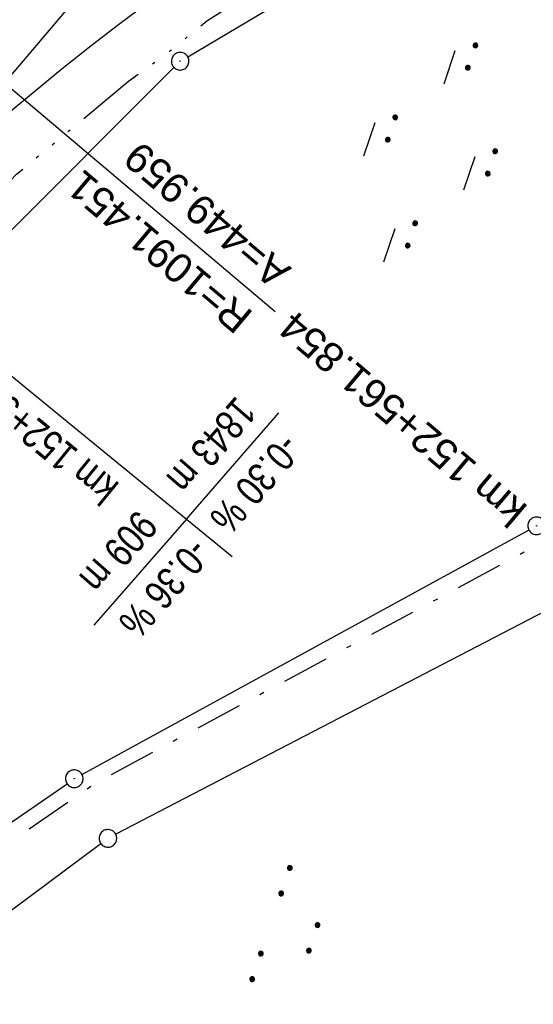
# Model space of a CAD drawing. Extents: x 510526 to 513920, y 467229 to 478797.
# Tile 187 of 256: x 511131 to 511174, y 472722 to 472806. Entities that reach past the tile are written whole.
import ezdxf

# ---------------------------------------------------------------- set-up
doc = ezdxf.new("R2010")
doc.units = 0
doc.header["$LTSCALE"] = 10
doc.header["$MEASUREMENT"] = 0
for name, pattern in [('ACAD_ISO14W100', [25.5, 12, -3, 0.5, -3, 0.5, -3, 0.5, -3]), ('LT00', [0]), ('LT08', [0.42, 0.2, -0.1, 0.02, -0.1])]:
    doc.linetypes.add(name, pattern=pattern)
doc.layers.get('0').update_dxf_attribs({"linetype": 'LT00'})
for name, color, linetype in [('-EL-020', 250, 'LT00'), ('-GRA-20O', 20, 'LT00'), ('DFK_AB_L', 21, 'LT00'), ('DFK_AB_P', 7, 'LT00'), ('DFK_GZPKT', 250, 'LT00'), ('DFK_KATASTER', 250, 'LT00'), ('DFK_NUTZUNG', 250, 'LT00'), ('STROM_UNTER', 80, 'LT08'), ('TELEKOM', 210, 'ACAD_ISO14W100'), ('V93_AFBR_BAB', 250, 'LT00')]:
    doc.layers.add(name, color=color, linetype=linetype)
doc.styles.add('Arial', font='ARIAL.TTF')
doc.styles.add('Beschrift', font='ARIAL.TTF')

# ---------------------------------------------------------------- blocks, each defined once
blk = doc.blocks.new('SYMB7010')
at = {"color": 0, "linetype": 'ByBlock'}
for points in [[(-0.031408, 0.499213), (-0.093728, 0.49134), (-0.15457, 0.475719), (-0.212975, 0.452595), (-0.268021, 0.422333), (-0.31884, 0.385411), (-0.36463, 0.342411), (-0.40467, 0.29401), (-0.438329, 0.240973), (-0.465074, 0.184136), (-0.484486, 0.124395), (-0.496256, 0.062692), (-0.5002, 0)], [(-0.5002, 0), (-0.496256, -0.062692), (-0.484486, -0.124395), (-0.465075, -0.184136), (-0.438329, -0.240973), (-0.404671, -0.29401), (-0.36463, -0.342411), (-0.31884, -0.385411), (-0.268021, -0.422333), (-0.212975, -0.452595), (-0.154571, -0.475719), (-0.093728, -0.49134), (-0.031408, -0.499213), (0.031408, -0.499213)], [(0.5002, 0), (0.496256, 0.062692), (0.484485, 0.124395), (0.465074, 0.184136), (0.438329, 0.240973), (0.40467, 0.29401), (0.36463, 0.342411), (0.31884, 0.385411), (0.268021, 0.422333), (0.212975, 0.452595), (0.15457, 0.475719), (0.093728, 0.49134), (0.031408, 0.499213), (-0.031408, 0.499213)], [(0.031408, -0.499213), (0.093728, -0.491341), (0.15457, -0.475719), (0.212975, -0.452595), (0.268021, -0.422333), (0.31884, -0.385411), (0.36463, -0.342411), (0.404671, -0.294011), (0.438329, -0.240974), (0.465075, -0.184136), (0.484486, -0.124395), (0.496256, -0.062692), (0.500201, 0)]]:
    blk.add_lwpolyline(points, dxfattribs=at)
blk = doc.blocks.new('SYMB0003')
at = {"color": 0, "linetype": 'ByBlock'}
for p, q in [((-0.015712, 0), (0.010166, 0.012015)), ((0, -0.021257), (-0.015712, 0)), ((0.010166, 0.012015), (0, -0.021257))]:
    blk.add_line(p, q, dxfattribs=at)
for points in [[(-0.031395, 0.499013), (-0.093691, 0.491144), (-0.154509, 0.475528), (-0.21289, 0.452414), (-0.267913, 0.422164), (-0.318712, 0.385257), (-0.364484, 0.342274), (-0.404509, 0.293893), (-0.438154, 0.240877), (-0.464888, 0.184062), (-0.484292, 0.124345), (-0.496058, 0.062667), (-0.5, 0)], [(-0.5, 0), (-0.496058, -0.062667), (-0.484292, -0.124345), (-0.464888, -0.184062), (-0.438154, -0.240877), (-0.404509, -0.293893), (-0.364485, -0.342274), (-0.318712, -0.385257), (-0.267914, -0.422164), (-0.21289, -0.452414), (-0.154509, -0.475529), (-0.093691, -0.491144), (-0.031395, -0.499014), (0.031395, -0.499014)], [(0.5, 0), (0.496057, 0.062667), (0.484292, 0.124345), (0.464888, 0.184062), (0.438153, 0.240877), (0.404509, 0.293893), (0.364484, 0.342274), (0.318712, 0.385257), (0.267913, 0.422164), (0.21289, 0.452414), (0.154509, 0.475528), (0.093691, 0.491144), (0.031395, 0.499013), (-0.031395, 0.499013)], [(0.031395, -0.499014), (0.093691, -0.491144), (0.154509, -0.475529), (0.21289, -0.452414), (0.267914, -0.422164), (0.318712, -0.385257), (0.364485, -0.342274), (0.404509, -0.293893), (0.438154, -0.240877), (0.464889, -0.184062), (0.484292, -0.124345), (0.496058, -0.062667), (0.5, 0)]]:
    blk.add_lwpolyline(points, dxfattribs=at)
blk = doc.blocks.new('SYMB7270')
at = {"color": 0, "linetype": 'ByBlock'}
for p, q in [((-0.215, 0.537919), (-0.215, 0.512081)), ((-0.21, 0.507895), (-0.21, 0.542105)), ((-0.205, 0.544164), (-0.205, 0.505836)), ((-0.2, 0.505204), (-0.2, 0.544796)), ((-0.195, 0.544164), (-0.195, 0.505836)), ((-0.19, 0.507895), (-0.19, 0.542105)), ((-0.185, 0.537919), (-0.185, 0.512081)), ((-0.18, 0.524874), (-0.18, 0.525146)), ((-0.015, 0.537919), (-0.015, 0.512081)), ((-0.01, 0.507895), (-0.01, 0.542105)), ((-0.005, 0.544164), (-0.005, 0.505836)), ((0, 0.505204), (0, 0.544796)), ((0.005, 0.544164), (0.005, 0.505836)), ((0.01, 0.507895), (0.01, 0.542105)), ((0.015, 0.537919), (0.015, 0.512081)), ((0.02, 0.524874), (0.02, 0.525146)), ((-0.1, 0.375), (0.2, 0.375)), ((-1.015, 0.087919), (-1.015, 0.062081)), ((-1.01, 0.057894), (-1.01, 0.092105)), ((-1.005, 0.094164), (-1.005, 0.055836)), ((-1, 0.055203), (-1, 0.094796)), ((-0.995, 0.094164), (-0.995, 0.055836)), ((-0.99, 0.057894), (-0.99, 0.092105)), ((-0.985, 0.087919), (-0.985, 0.062081)), ((-0.815, 0.087919), (-0.815, 0.062081)), ((-0.81, 0.057894), (-0.81, 0.092105)), ((-0.805, 0.094164), (-0.805, 0.055836)), ((-0.8, 0.055203), (-0.8, 0.094796)), ((-0.795, 0.094164), (-0.795, 0.055836)), ((-0.79, 0.057894), (-0.79, 0.092105)), ((-0.785, 0.087919), (-0.785, 0.062081)), ((0.585, 0.087919), (0.585, 0.062081)), ((0.59, 0.057895), (0.59, 0.092105)), ((0.595, 0.094164), (0.595, 0.055836)), ((0.6, 0.055204), (0.6, 0.094796)), ((0.605, 0.094164), (0.605, 0.055836)), ((0.61, 0.057895), (0.61, 0.092105)), ((0.615, 0.087919), (0.615, 0.062081)), ((0.785, 0.087919), (0.785, 0.062081)), ((0.79, 0.057895), (0.79, 0.092105)), ((0.795, 0.094164), (0.795, 0.055836)), ((0.8, 0.055204), (0.8, 0.094796)), ((0.805, 0.094164), (0.805, 0.055836)), ((0.81, 0.057895), (0.81, 0.092105)), ((0.815, 0.087919), (0.815, 0.062081)), ((-0.98, 0.074874), (-0.98, 0.075145)), ((-0.78, 0.074874), (-0.78, 0.075145)), ((0.62, 0.074874), (0.62, 0.075146)), ((0.82, 0.074874), (0.82, 0.075146)), ((-0.9, -0.075), (-0.6, -0.075)), ((0.7, -0.075), (1, -0.075)), ((-0.215, -0.362081), (-0.215, -0.387919)), ((-0.21, -0.392105), (-0.21, -0.357895)), ((-0.205, -0.355836), (-0.205, -0.394164)), ((-0.2, -0.394796), (-0.2, -0.355204)), ((-0.195, -0.355836), (-0.195, -0.394164)), ((-0.19, -0.392105), (-0.19, -0.357895)), ((-0.185, -0.362081), (-0.185, -0.387919)), ((-0.18, -0.375126), (-0.18, -0.374855)), ((-0.015, -0.362081), (-0.015, -0.387919)), ((-0.01, -0.392105), (-0.01, -0.357895)), ((-0.005, -0.355836), (-0.005, -0.394164)), ((0, -0.394796), (0, -0.355204)), ((0.005, -0.355836), (0.005, -0.394164)), ((0.01, -0.392105), (0.01, -0.357895)), ((0.015, -0.362081), (0.015, -0.387919)), ((0.02, -0.375126), (0.02, -0.374855)), ((-0.1, -0.525), (0.2, -0.525))]:
    blk.add_line(p, q, dxfattribs=at)
for points in [[(-0.18, 0.525), (-0.181981, 0.533678), (-0.18753, 0.540637), (-0.19555, 0.544499), (-0.20445, 0.544499), (-0.21247, 0.540637), (-0.218019, 0.533678), (-0.22, 0.525), (-0.218019, 0.516322), (-0.21247, 0.509363), (-0.20445, 0.505501), (-0.19555, 0.505501), (-0.18753, 0.509363), (-0.181981, 0.516322), (-0.18, 0.525)], [(-0.01247, 0.540637), (-0.018019, 0.533678), (-0.02, 0.525), (-0.018019, 0.516322), (-0.01247, 0.509363), (-0.00445, 0.505501)], [(0.00445, 0.544499), (-0.00445, 0.544499), (-0.01247, 0.540637)], [(-0.00445, 0.505501), (0.00445, 0.505501), (0.01247, 0.509363), (0.018019, 0.516322), (0.02, 0.525)], [(0.02, 0.525), (0.018019, 0.533678), (0.01247, 0.540637), (0.00445, 0.544499)], [(-0.98, 0.075), (-0.981981, 0.083678), (-0.98753, 0.090637), (-0.99555, 0.094498), (-1.00445, 0.094498), (-1.01247, 0.090637), (-1.018019, 0.083678), (-1.02, 0.075), (-1.018019, 0.066322), (-1.01247, 0.059363), (-1.00445, 0.055501), (-0.99555, 0.055501), (-0.98753, 0.059363), (-0.981981, 0.066322), (-0.98, 0.075)], [(-0.78, 0.075), (-0.781981, 0.083678), (-0.78753, 0.090637), (-0.79555, 0.094498), (-0.80445, 0.094498), (-0.81247, 0.090637), (-0.818019, 0.083678), (-0.82, 0.075), (-0.818019, 0.066322), (-0.81247, 0.059363), (-0.80445, 0.055501), (-0.79555, 0.055501), (-0.78753, 0.059363), (-0.781981, 0.066322), (-0.78, 0.075)], [(0.62, 0.075), (0.618019, 0.083678), (0.61247, 0.090637), (0.60445, 0.094499), (0.59555, 0.094499), (0.58753, 0.090637), (0.581981, 0.083678), (0.58, 0.075), (0.581981, 0.066322), (0.58753, 0.059363), (0.59555, 0.055501), (0.60445, 0.055501), (0.61247, 0.059363), (0.618019, 0.066322), (0.62, 0.075)], [(0.82, 0.075), (0.818019, 0.083678), (0.81247, 0.090637), (0.80445, 0.094499), (0.79555, 0.094499), (0.78753, 0.090637), (0.781981, 0.083678), (0.78, 0.075), (0.781981, 0.066322), (0.78753, 0.059363), (0.79555, 0.055501), (0.80445, 0.055501), (0.81247, 0.059363), (0.818019, 0.066322), (0.82, 0.075)], [(-0.18, -0.375), (-0.181981, -0.366322), (-0.18753, -0.359363), (-0.19555, -0.355501), (-0.20445, -0.355501), (-0.21247, -0.359363), (-0.218019, -0.366322), (-0.22, -0.375), (-0.218019, -0.383678), (-0.21247, -0.390637), (-0.20445, -0.394499), (-0.19555, -0.394499), (-0.18753, -0.390637), (-0.181981, -0.383678), (-0.18, -0.375)], [(-0.01247, -0.359363), (-0.018019, -0.366322), (-0.02, -0.375), (-0.018019, -0.383678), (-0.01247, -0.390637), (-0.00445, -0.394499)], [(0.00445, -0.355501), (-0.00445, -0.355501), (-0.01247, -0.359363)], [(-0.00445, -0.394499), (0.00445, -0.394499), (0.01247, -0.390637), (0.018019, -0.383678), (0.02, -0.375)], [(0.02, -0.375), (0.018019, -0.366322), (0.01247, -0.359363), (0.00445, -0.355501)]]:
    blk.add_lwpolyline(points, dxfattribs=at)
blk = doc.blocks.new('SYMB7111')
at = {"color": 0, "linetype": 'ByBlock'}
for p, q in [((-0.13, 0.202919), (-0.13, 0.177081)), ((-0.125, 0.172895), (-0.125, 0.207105)), ((-0.12, 0.209164), (-0.12, 0.170836)), ((-0.115, 0.170204), (-0.115, 0.209796)), ((-0.11, 0.209164), (-0.11, 0.170836)), ((-0.105, 0.172895), (-0.105, 0.207105)), ((-0.1, 0.202919), (-0.1, 0.177081)), ((-0.095, 0.189874), (-0.095, 0.190146)), ((0.1, 0.202919), (0.1, 0.177081)), ((0.105, 0.172895), (0.105, 0.207105)), ((0.11, 0.209164), (0.11, 0.170836)), ((0.115, 0.170204), (0.115, 0.209796)), ((0.12, 0.209164), (0.12, 0.170836)), ((0.125, 0.172895), (0.125, 0.207105)), ((0.13, 0.202919), (0.13, 0.177081)), ((0.135, 0.189874), (0.135, 0.190146)), ((-0.515, -0.177081), (-0.515, -0.202919)), ((-0.51, -0.207105), (-0.51, -0.172895)), ((-0.505, -0.170836), (-0.505, -0.209164)), ((-0.5, -0.209796), (-0.5, -0.170204)), ((-0.495, -0.170836), (-0.495, -0.209164)), ((-0.49, -0.207105), (-0.49, -0.172895)), ((-0.485, -0.177081), (-0.485, -0.202919)), ((-0.48, -0.190126), (-0.48, -0.189854)), ((-0.285, -0.177081), (-0.285, -0.202919)), ((-0.28, -0.207105), (-0.28, -0.172895)), ((-0.275, -0.170836), (-0.275, -0.209164)), ((-0.27, -0.209796), (-0.27, -0.170204)), ((-0.265, -0.170836), (-0.265, -0.209164)), ((-0.26, -0.207105), (-0.26, -0.172895)), ((-0.255, -0.177081), (-0.255, -0.202919)), ((-0.25, -0.190126), (-0.25, -0.189854)), ((0.255, -0.177081), (0.255, -0.202919)), ((0.26, -0.207105), (0.26, -0.172895)), ((0.265, -0.170836), (0.265, -0.209164)), ((0.27, -0.209796), (0.27, -0.170204)), ((0.275, -0.170836), (0.275, -0.209164)), ((0.28, -0.207105), (0.28, -0.172895)), ((0.285, -0.177081), (0.285, -0.202919)), ((0.29, -0.190126), (0.29, -0.189854)), ((0.485, -0.177081), (0.485, -0.202919)), ((0.49, -0.207105), (0.49, -0.172895)), ((0.495, -0.170836), (0.495, -0.209164)), ((0.5, -0.209796), (0.5, -0.170204)), ((0.505, -0.170836), (0.505, -0.209164)), ((0.51, -0.207105), (0.51, -0.172895)), ((0.515, -0.177081), (0.515, -0.202919)), ((0.52, -0.190126), (0.52, -0.189854))]:
    blk.add_line(p, q, dxfattribs=at)
for points in [[(-0.095, 0.19), (-0.096981, 0.198678), (-0.10253, 0.205637), (-0.11055, 0.209499), (-0.11945, 0.209499), (-0.12747, 0.205637), (-0.133019, 0.198678), (-0.135, 0.19), (-0.133019, 0.181322), (-0.12747, 0.174363), (-0.11945, 0.170501), (-0.11055, 0.170501), (-0.10253, 0.174363), (-0.096981, 0.181322), (-0.095, 0.19)], [(0.135, 0.19), (0.133019, 0.198678), (0.12747, 0.205637), (0.11945, 0.209499), (0.11055, 0.209499), (0.10253, 0.205637), (0.096981, 0.198678), (0.095, 0.19), (0.096981, 0.181322), (0.10253, 0.174363), (0.11055, 0.170501), (0.11945, 0.170501), (0.12747, 0.174363), (0.133019, 0.181322), (0.135, 0.19)], [(-0.48, -0.19), (-0.481981, -0.181322), (-0.48753, -0.174363), (-0.49555, -0.170501), (-0.50445, -0.170501), (-0.51247, -0.174363), (-0.518019, -0.181322), (-0.52, -0.19), (-0.518019, -0.198678), (-0.51247, -0.205637), (-0.50445, -0.209499), (-0.49555, -0.209499), (-0.48753, -0.205637), (-0.481981, -0.198678), (-0.48, -0.19)], [(-0.25, -0.19), (-0.251981, -0.181322), (-0.25753, -0.174363), (-0.26555, -0.170501), (-0.27445, -0.170501), (-0.28247, -0.174363), (-0.288019, -0.181322), (-0.29, -0.19), (-0.288019, -0.198678), (-0.28247, -0.205637), (-0.27445, -0.209499), (-0.26555, -0.209499), (-0.25753, -0.205637), (-0.251981, -0.198678), (-0.25, -0.19)], [(0.29, -0.19), (0.288019, -0.181322), (0.28247, -0.174363), (0.27445, -0.170501), (0.26555, -0.170501), (0.25753, -0.174363), (0.251981, -0.181322), (0.25, -0.19), (0.251981, -0.198678), (0.25753, -0.205637), (0.26555, -0.209499), (0.27445, -0.209499), (0.28247, -0.205637), (0.288019, -0.198678), (0.29, -0.19)], [(0.52, -0.19), (0.518019, -0.181322), (0.51247, -0.174363), (0.50445, -0.170501), (0.49555, -0.170501), (0.48753, -0.174363), (0.481981, -0.181322), (0.48, -0.19), (0.481981, -0.198678), (0.48753, -0.205637), (0.49555, -0.209499), (0.50445, -0.209499), (0.51247, -0.205637), (0.518019, -0.198678), (0.52, -0.19)]]:
    blk.add_lwpolyline(points, dxfattribs=at)

msp = doc.modelspace()

# ---------------------------------------------------------------- linework, layer by layer
at = {"layer": '-EL-020', "flags": 128}
msp.add_lwpolyline([(511113.14, 472827.594), (511135.882, 472808.391), (511129.219, 472800.501), (511152.301, 472781.011)], dxfattribs=at)
at = {"layer": '-GRA-20O'}
for q in [(511152.61, 472772.378), (511136.821, 472754.285)]:
    msp.add_line((511144.743, 472763.309), q, dxfattribs=at)
at = {"layer": '-GRA-20O', "flags": 128}
msp.add_lwpolyline([(511101.991, 472813.378), (511126.456, 472793.407), (511119.024, 472784.304), (511148.616, 472760.147)], dxfattribs=at)
at = {"layer": 'DFK_AB_L'}
for p, q in [((511144.836, 472802.712), (511158.715, 472810.928)), ((511098.901, 472757.1), (511143.66, 472801.8)), ((511173.932, 472762.39), (511135.818, 472741.569)), ((511092.617, 472711.836), (511134.543, 472740.784))]:
    msp.add_line(p, q, dxfattribs=at)
at = {"layer": 'DFK_KATASTER'}
for p, q in [((511176.085, 472755.884), (511138.696, 472736.476)), ((511117.393, 472720.817), (511137.428, 472735.683))]:
    msp.add_line(p, q, dxfattribs=at)
at = {"layer": 'STROM_UNTER', "ltscale": 2, "flags": 128}
msp.add_lwpolyline([(511231.386, 472804.179), (511226.318, 472804.179), (511226.249, 472798.567), (511222.208, 472770.68), (511218.441, 472766.642), (511191.159, 472765.335), (511174.381, 472760.955), (511136.938, 472740.803), (511120.335, 472729.275), (511103.214, 472717.435), (511096.548, 472712.544), (511095.384, 472711.243), (511094.699, 472709.464), (511094.151, 472706.385), (511094.151, 472703.374), (511108.887, 472663.892), (511111.971, 472649.753), (511113.341, 472643.321), (511117.116, 472632.625), (511113.482, 472603.083), (511112.797, 472597.677), (511112.727, 472587.577), (511112.11, 472587.098), (511111.768, 472585.593), (511107.515, 472569.545), (511106.946, 472566.965), (511105.231, 472563.334), (511098.152, 472563.236), (511089.729, 472561.238), (511086.635, 472561.012)], dxfattribs=at)
at = {"layer": 'TELEKOM', "ltscale": 0.05, "flags": 128}
msp.add_lwpolyline([(510962.471, 472350.134), (510965.72, 472353.733), (510968.654, 472357.09), (510966.885, 472358.761), (510964.955, 472360.785), (510963.379, 472362.617), (510961.16, 472365.445), (510958.356, 472369.708), (510956.812, 472372.664), (510955.397, 472376.295), (510954.459, 472378.601), (510953.269, 472382.489), (510952.401, 472386.28), (510951.564, 472391.282), (510951.371, 472393.017), (510951.211, 472394.817), (510951.114, 472397.934), (510950.757, 472402.937), (510950.339, 472407.885), (510949.95, 472413.336), (510950.593, 472414.011), (510952.266, 472415.521), (510953.52, 472416.871), (510953.303, 472423.324), (510953.184, 472428.171), (510953.104, 472431.493), (510952.985, 472436.044), (510952.866, 472440.337), (510952.59, 472443.977), (510952.192, 472450.049), (510952.153, 472464.549), (510952.43, 472470.431), (510952.59, 472472.37), (510952.866, 472474.902), (510953.024, 472476.406), (510953.86, 472481.927), (510954.415, 472485.527), (510955.009, 472488.812), (510955.681, 472492.274), (510957.107, 472499.079), (510957.744, 472502.148), (510958.656, 472505.511), (510959.926, 472510.355), (510961.114, 472514.232), (510962.54, 472519.218), (510964.126, 472525.051), (510968.686, 472538.331), (510971.778, 472546.748), (510974.273, 472553.08), (510975.979, 472557.892), (510979.466, 472566.123), (510985.491, 472580.315), (510988.109, 472585.541), (510992.337, 472593.391), (511000.335, 472608.217), (511008.928, 472623.492), (511012.759, 472630.153), (511016.984, 472637.211), (511020.438, 472643.202), (511022.022, 472646.235), (511024.135, 472651.249), (511028.097, 472659.23), (511033.921, 472668.242), (511039.203, 472676.619), (511044.42, 472684.403), (511051.03, 472694.015), (511057.105, 472702.986), (511061.739, 472709.887), (511067.22, 472717.539), (511072.832, 472725.19), (511085.343, 472741.254), (511094.092, 472752.55), (511098.905, 472758.532), (511103.081, 472764.004), (511107.615, 472769.18), (511110.409, 472772.201), (511113.88, 472775.805), (511119.802, 472781.768), (511125.358, 472787.688), (511130.245, 472792.716), (511134.537, 472796.266), (511139.793, 472800.629), (511143.293, 472803.179), (511146.475, 472805.768), (511153.213, 472810.056), (511159.357, 472814.124), (511167.372, 472818.882), (511171.887, 472821.396), (511179.29, 472825.39), (511183.304, 472827.348), (511189.595, 472830.157), (511195.22, 472832.375), (511199.366, 472833.855), (511204.622, 472835.852), (511210.47, 472837.7), (511222.276, 472841.171), (511251.5, 472848.853), (511287.824, 472856.064), (511307.783, 472859.884), (511326.595, 472862.484), (511361.458, 472866.273), (511382.408, 472867.936)], dxfattribs=at)
at = {"layer": 'V93_AFBR_BAB'}
msp.add_lwpolyline([(511129.538, 472797.92), (511131.825, 472799.822), (511134.133, 472801.698), (511136.462, 472803.546), (511138.814, 472805.363), (511141.189, 472807.146)], dxfattribs=at)

# ---------------------------------------------------------------- block references
at = {"layer": 'DFK_AB_P', "xscale": 1.499999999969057, "yscale": 1.5, "zscale": 1.5, "rotation": 251.2881100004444}
for p in [(511144.19, 472802.33), (511174.59, 472762.75), (511135.16, 472741.21)]:
    msp.add_blockref('SYMB0003', p, dxfattribs=at)
at = {"layer": 'DFK_GZPKT', "xscale": 1.499999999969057, "yscale": 1.5, "zscale": 1.5, "rotation": 251.2881100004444}
msp.add_blockref('SYMB7010', (511138.03, 472736.13), dxfattribs=at)
at = {"layer": 'DFK_NUTZUNG', "yscale": 10, "zscale": 10, "rotation": 251.28826}
for name, p, xscale in [('SYMB7270', (511165.451, 472794.445), 9.999999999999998), ('SYMB7111', (511153.743, 472728.261), 9.99999999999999)]:
    msp.add_blockref(name, p, dxfattribs=dict(at, xscale=xscale))

# ---------------------------------------------------------------- texts
at = {"layer": '-EL-020', "style": 'Arial'}
for s, p in [('A=449.959', (511153.765, 472784.682)), ('R=1091.451', (511150.539, 472780.862)), (' km 152+561.854', (511174.692, 472763.74))]:
    msp.add_text(s, height=2.5, rotation=-220.17725, dxfattribs=at).set_placement(p)
at = {"layer": '-GRA-20O', "style": 'Beschrift', "width": 0.8}
for s, rotation, p in [('km 152+580.00', 140.77486, (511139.111, 472766.293)), (' 1843 m', 229.05759, (511149.486, 472774.499)), ('  -0.30 %', 229.05759, (511153.889, 472771.944)), (' 909 m', 228.72159, (511141.074, 472764.814)), ('  -0.36 %', 228.72159, (511146.165, 472763.034))]:
    msp.add_text(s, height=2.5, rotation=rotation, dxfattribs=at).set_placement(p)

doc.saveas('drawing.dxf')
